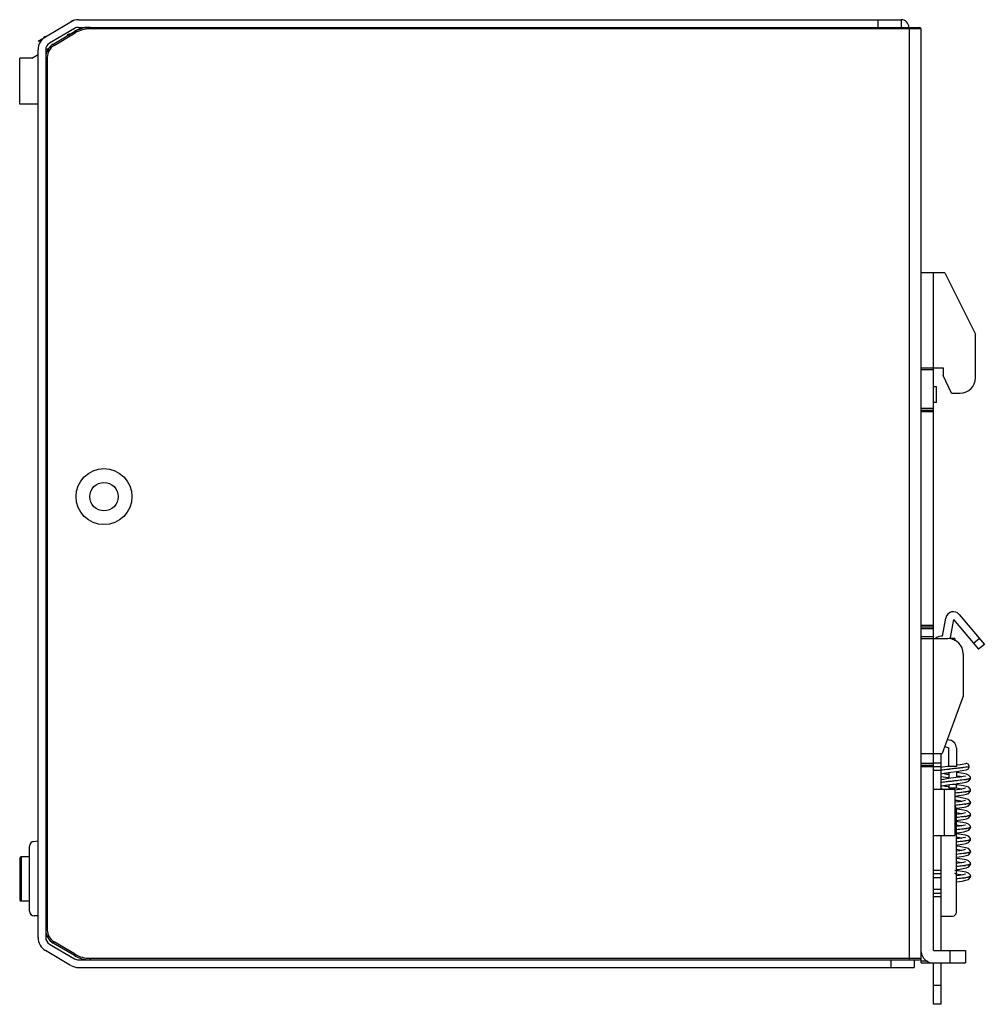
# Model space of a CAD drawing. Header units: millimetres. Extents: x 18 to 144, y 48 to 177.
import ezdxf

# ---------------------------------------------------------------- set-up
doc = ezdxf.new("R2010")
doc.units = ezdxf.units.MM
doc.header["$LTSCALE"] = 14.665226
doc.layers.get('0').update_dxf_attribs({"linetype": 'CONTINUOUS'})

msp = doc.modelspace()

# ---------------------------------------------------------------- linework, layer by layer
at = {"color": 7}
for p, q in [((20.39, 173.91), (25.11, 176.69)), ((25.11, 176.61), (25.11, 176.69)), ((25.66, 176.69), (132.99, 176.69)), ((129.99, 175.69), (129.99, 176.69)), ((132.99, 176.69), (132.99, 175.69)), ((25.15, 175.55), (21.88, 173.63)), ((22.38, 173.51), (25.38, 175.27)), ((22.48, 173.33), (25.24, 174.96)), ((24.55, 174.79), (24.39, 174.79)), ((25.24, 174.96), (25.14, 175.14)), ((25.66, 175.69), (135.39, 175.69)), ((27.17, 175.69), (27.17, 175.49)), ((135.59, 175.49), (27.17, 175.49)), ((134.09, 54.09), (134.09, 175.69)), ((135.59, 53.69), (135.59, 175.49)), ((20.75, 173.91), (20.39, 173.91)), ((22.38, 173.51), (22.48, 173.33)), ((19.59, 171.69), (20.39, 172.16)), ((20.39, 57.01), (20.39, 172.77)), ((21.39, 172.77), (21.39, 57.01)), ((21.4, 172.75), (21.95, 173.07)), ((17.99, 165.69), (17.99, 171.69)), ((19.59, 171.69), (17.99, 171.69)), ((21.59, 171.78), (21.39, 171.78)), ((21.59, 171.78), (21.59, 57.99)), ((20.39, 165.69), (17.99, 165.69)), ((138.69, 143.69), (135.59, 143.69)), ((137.19, 55.29), (137.19, 143.69)), ((138.69, 143.69), (142.69, 135.69)), ((142.69, 129.99), (142.69, 135.69)), ((135.59, 131.29), (138.49, 131.29)), ((137.19, 131.04), (135.59, 131.04)), ((138.49, 131.29), (138.49, 130.29)), ((139.56, 127.99), (138.49, 130.29)), ((137.59, 128.79), (137.19, 128.79)), ((137.59, 126.79), (137.59, 128.79)), ((139.56, 127.99), (140.69, 127.99)), ((135.59, 126.04), (137.19, 126.04)), ((137.59, 126.79), (137.19, 126.79)), ((135.59, 125.79), (137.19, 125.79)), ((137.19, 125.54), (135.59, 125.54)), ((140.56, 99.13), (143.84, 95.23)), ((135.59, 97.74), (137.19, 97.74)), ((138.39, 96.29), (138.81, 98.66)), ((139.8, 98.49), (139.38, 96.12)), ((139.8, 98.49), (143.07, 94.58)), ((137.19, 97.49), (135.59, 97.49)), ((137.19, 97.24), (135.59, 97.24)), ((135.59, 96.24), (137.19, 96.24)), ((135.59, 95.99), (139.09, 95.99)), ((138.39, 96.29), (138.19, 96.29)), ((139.99, 95.99), (139.46, 95.99)), ((139.99, 95.99), (139.99, 95.7)), ((143.19, 95.99), (142.43, 95.35)), ((143.84, 95.23), (143.07, 94.58)), ((141.09, 93.99), (141.09, 88.49)), ((141.09, 88.49), (138.34, 80.99)), ((139.02, 82.83), (139.45, 82.72)), ((135.59, 80.99), (138.34, 80.99)), ((138.19, 76.29), (138.19, 80.99)), ((138.67, 81.89), (139.19, 81.75)), ((139.19, 79.29), (139.19, 81.75)), ((140.19, 81.75), (140.19, 79.29)), ((135.59, 79.74), (137.19, 79.74)), ((137.19, 79.79), (138.19, 79.79)), ((135.59, 79.49), (137.19, 79.49)), ((137.19, 79.24), (135.59, 79.24)), ((137.19, 79.29), (138.19, 79.29)), ((138.19, 78.79), (137.19, 78.79)), ((139.19, 79.32), (139.02, 79.3)), ((139.19, 78.93), (139.15, 78.93)), ((140.19, 79.29), (139.19, 79.29)), ((139.23, 78.94), (139.19, 78.93)), ((139.19, 78.52), (139.19, 77.72)), ((140.19, 78.65), (140.19, 77.86)), ((140.25, 79.05), (140.21, 79.04)), ((139.16, 77.33), (139.14, 77.33)), ((139.2, 77.34), (139.16, 77.33)), ((139.34, 77.35), (139.2, 77.34)), ((139.32, 76.94), (140.19, 77.05)), ((140.67, 77.92), (140.13, 77.85)), ((140.2, 77.44), (140.17, 77.44)), ((140.19, 77.05), (140.32, 77.07)), ((140.19, 76.49), (140.19, 77.06)), ((140.24, 77.45), (140.2, 77.44)), ((139.99, 76.29), (137.19, 76.29)), ((138.19, 76.76), (138.34, 76.79)), ((138.19, 76.41), (138.56, 76.35)), ((138.34, 76.79), (138.76, 76.86)), ((138.56, 76.35), (138.96, 76.29)), ((138.66, 70.29), (138.66, 76.29)), ((138.76, 76.86), (139.32, 76.94)), ((139.19, 76.92), (139.19, 76.49)), ((140.19, 76.49), (139.19, 76.49)), ((139.7, 76.99), (140.19, 76.99)), ((139.99, 76.29), (139.99, 70.29)), ((140.06, 75.83), (140.01, 75.82)), ((140.55, 76.87), (140.19, 76.92)), ((142.04, 76.19), (142.04, 76.19)), ((142.04, 74.59), (142.04, 74.59)), ((140.54, 73.68), (139.99, 73.75)), ((140.19, 60.29), (140.19, 73.79)), ((19.81, 69.52), (20.39, 69.6)), ((137.19, 70.29), (139.99, 70.29)), ((138.19, 55.29), (138.19, 70.29)), ((142.04, 69.79), (142.04, 69.79)), ((19.29, 60.44), (19.29, 68.93)), ((17.99, 67.31), (17.99, 61.96)), ((18.19, 67.51), (18.19, 61.76)), ((19.29, 67.51), (18.19, 67.51)), ((137.19, 65.79), (138.19, 65.79)), ((140.31, 65.71), (139.99, 65.75)), ((138.19, 65.29), (137.19, 65.29)), ((138.19, 64.79), (137.19, 64.79)), ((142.04, 64.99), (142.04, 64.99)), ((137.19, 63.29), (138.19, 63.29)), ((19.29, 61.76), (18.19, 61.76)), ((137.19, 62.79), (138.19, 62.79)), ((138.19, 62.29), (137.19, 62.29)), ((20.39, 59.84), (19.89, 59.84)), ((138.19, 59.79), (139.69, 59.79)), ((21.39, 57.99), (21.59, 57.99)), ((24.64, 53.37), (21.38, 55.29)), ((21.88, 56.15), (25.15, 54.23)), ((22.48, 56.44), (22.38, 56.27)), ((25.14, 54.64), (22.38, 56.27)), ((25.24, 54.81), (22.48, 56.44)), ((137.19, 55.29), (141.39, 55.29)), ((139.39, 53.69), (139.39, 55.29)), ((141.39, 55.29), (141.39, 53.69)), ((25.14, 54.64), (25.24, 54.81)), ((25.66, 54.09), (135.39, 54.09)), ((27.17, 54.29), (27.17, 54.09)), ((27.17, 54.29), (135.59, 54.29)), ((131.69, 53.09), (131.69, 54.09)), ((134.69, 54.09), (134.69, 53.09)), ((135.59, 53.94), (136.42, 53.94)), ((25.66, 53.09), (134.69, 53.09)), ((135.59, 53.69), (141.39, 53.69)), ((137.19, 48.29), (137.19, 53.69)), ((138.19, 48.29), (138.19, 53.69)), ((137.19, 50.79), (138.19, 50.79)), ((138.19, 48.29), (137.19, 48.29))]:
    msp.add_line(p, q, dxfattribs=at)
for points in [[(141.38, 79.67), (141.22, 79.62), (140.68, 79.52), (140.19, 79.46)], [(138.21, 78.36), (138.61, 78.44), (138.87, 78.48)], [(139.02, 79.3), (138.38, 79.2), (138.22, 79.17)], [(138.87, 78.48), (139.48, 78.56), (140.2, 78.66)], [(142.04, 77.79), (142.03, 77.91), (141.79, 78.19), (141.51, 78.3), (141.11, 78.39), (140.53, 78.48), (140.19, 78.52)], [(140.2, 78.66), (140.93, 78.76), (141.52, 78.88), (141.6, 78.91)], [(138.19, 78.01), (138.48, 77.96), (139.18, 77.86)], [(140.13, 77.85), (139.15, 77.72), (138.5, 77.62), (138.19, 77.56)], [(140.32, 77.07), (140.99, 77.17), (141.48, 77.27), (141.79, 77.39), (142.03, 77.69), (142.04, 77.79)], [(141.4, 78.07), (141.34, 78.06), (141.08, 77.99), (140.67, 77.92)], [(139.99, 75.43), (140.5, 75.5), (141.1, 75.59), (141.51, 75.68), (141.79, 75.79), (142.03, 76.08), (142.04, 76.19)], [(141.08, 76.39), (140.61, 76.31), (140, 76.23)], [(142.04, 76.19), (142.03, 76.31), (141.8, 76.59), (141.52, 76.7), (141.11, 76.78), (140.55, 76.87)], [(141.4, 76.47), (141.35, 76.46), (141.08, 76.39)], [(142.04, 74.59), (142.03, 74.71), (141.79, 74.99), (141.49, 75.1), (141.06, 75.19), (140.46, 75.29), (139.99, 75.35)], [(141.4, 74.87), (141.39, 74.87), (141.22, 74.82), (141.05, 74.79), (140.58, 74.71), (139.99, 74.63)], [(140.18, 73.85), (140.6, 73.91), (141.2, 74.01), (141.43, 74.06), (141.77, 74.18), (142.03, 74.49), (142.04, 74.59)], [(141.39, 73.27), (141.32, 73.25), (141.02, 73.18), (140.54, 73.1), (140.19, 73.06)], [(142.04, 72.99), (142.03, 73.11), (141.79, 73.39), (141.51, 73.5), (141.1, 73.59), (140.54, 73.68)], [(140.19, 72.26), (140.49, 72.3), (141.08, 72.39), (141.52, 72.48), (141.83, 72.61), (142.04, 72.92), (142.04, 72.99)], [(142.04, 71.39), (142.02, 71.52), (141.78, 71.8), (141.47, 71.91), (141.01, 72), (140.38, 72.1), (140.19, 72.12)], [(141.4, 71.67), (141.34, 71.65), (141.07, 71.59), (140.61, 71.51), (140.19, 71.46)], [(140.19, 70.66), (140.62, 70.71), (141.15, 70.8), (141.54, 70.89), (141.82, 71), (142.03, 71.3), (142.04, 71.39)], [(142.04, 69.79), (142.02, 69.93), (141.76, 70.21), (141.38, 70.33), (140.81, 70.44), (140.19, 70.52)], [(141.39, 70.07), (141.34, 70.06), (141.06, 69.99), (140.56, 69.91), (140.19, 69.86)], [(140.19, 69.06), (140.38, 69.08), (141.01, 69.17), (141.48, 69.27), (141.79, 69.39), (142.03, 69.69), (142.04, 69.79)], [(142.04, 68.19), (142.02, 68.32), (141.78, 68.6), (141.47, 68.71), (141.01, 68.8), (140.38, 68.9), (140.19, 68.92)], [(141.08, 68.39), (140.63, 68.32), (140.19, 68.26)], [(140.19, 67.46), (140.56, 67.5), (141.12, 67.6), (141.53, 67.68), (141.82, 67.8), (142.04, 68.11), (142.04, 68.19)], [(141.39, 68.47), (141.35, 68.46), (141.08, 68.39)], [(142.04, 66.59), (142.02, 66.72), (141.77, 67), (141.45, 67.12), (140.96, 67.21), (140.27, 67.31), (140.19, 67.32)], [(141.1, 66.8), (140.68, 66.72), (140.19, 66.66)], [(141.4, 66.88), (141.35, 66.86), (141.1, 66.8)], [(140.19, 65.86), (140.45, 65.89), (141.07, 65.99), (141.51, 66.08), (141.82, 66.2), (142.04, 66.52), (142.04, 66.59)], [(142.04, 64.99), (142.03, 65.11), (141.78, 65.4), (141.45, 65.51), (140.95, 65.61), (140.31, 65.71)], [(141.04, 65.19), (140.54, 65.1), (140.19, 65.06)], [(140.19, 64.25), (140.26, 64.26), (140.93, 64.36), (141.44, 64.46), (141.78, 64.58), (142.03, 64.87), (142.04, 64.99)], [(141.39, 65.27), (141.34, 65.25), (141.04, 65.19)]]:
    msp.add_lwpolyline(points, dxfattribs=at)
for radius in [3.65, 1.85]:
    msp.add_circle((28.99, 114.49), radius, dxfattribs=at)
for centre, radius, start, end in [((25.66, 174.69), 2, 90, 120.5), ((132.99, 175.69), 1, 0, 90), ((24.39, 174.59), 0.2, 90, 180), ((27.17, 171.69), 4, 90, 120.5), ((25.66, 174.69), 1, 90, 120.5), ((27.17, 171.69), 3.8, 90, 120.5), ((26.9, 172.69), 3, 90, 120.5), ((135.39, 175.49), 0.2, 0, 90), ((22.39, 172.77), 2, 120.5, 180), ((22.39, 172.77), 1, 120.5, 180), ((23.39, 171.78), 2, 120.5, 180), ((23.39, 171.78), 1.8, 120.5, 180), ((140.69, 129.99), 2, 270, 360), ((139.8, 98.49), 1, 40, 170), ((138.19, 95.29), 1, 90, 135), ((139.09, 93.99), 2, 0, 90), ((138.39, 96.29), 1, 341.2293, 350), ((139.19, 81.75), 1, 0, 75), ((143.2, 101.33), 23.4, 259.9206, 260.1519), ((136.29, 55.55), 22.89, 79.9288, 80.1654), ((139.87, 87.28), 9.8, 278.7201, 279.3016), ((142.89, 98.02), 21.66, 259.9292, 260.0839), ((139.76, 86.43), 10.56, 278.6803, 279.0018), ((139.69, 73.79), 0.5, 0, 51.703), ((139.84, 84.29), 10.02, 278.6795, 279.2202), ((139.72, 83.44), 10.78, 278.5964, 279.0924), ((140.25, 80.2), 7.49, 279.0406, 280.2174), ((139.72, 81.87), 10.8, 278.5033, 278.9801), ((140.1, 79.49), 8.4, 278.9725, 279.5634), ((19.89, 68.93), 0.6, 97.5946, 180), ((139.79, 79.83), 10.36, 278.8804, 278.996), ((18.19, 67.31), 0.2, 90, 180), ((139.51, 80.08), 12.24, 278.4578, 278.6526), ((139.36, 79.42), 13.18, 278.1288, 278.5103), ((139.62, 77.67), 11.41, 278.5135, 278.7785), ((134.22, 30.85), 34.97, 80.1203, 80.4822), ((139.16, 79.17), 14.55, 277.7146, 278.5857), ((139.66, 75.86), 11.2, 278.5995, 278.8987), ((18.19, 61.96), 0.2, 180, 270), ((19.89, 60.44), 0.6, 180, 270), ((139.69, 60.29), 0.5, 270, 360), ((23.39, 57.99), 2, 180, 239.5), ((23.39, 57.99), 1.8, 180, 239.5), ((22.39, 57.01), 2, 180, 239.5), ((22.39, 57.01), 1, 180, 239.5), ((27.17, 58.09), 4, 239.5, 270), ((25.66, 55.09), 1, 239.5, 270), ((27.17, 58.09), 3.8, 239.5, 270), ((135.39, 54.29), 0.2, 270, 360), ((137.19, 55.29), 1.6, 185.8999, 270), ((25.66, 55.09), 2, 239.5, 270)]:
    msp.add_arc(centre, radius, start, end, dxfattribs=at)
for points, knots in [([(141.86, 79.29), (141.86, 79.35), (141.84, 79.48), (141.72, 79.62), (141.55, 79.7), (141.43, 79.69), (141.38, 79.67)], [0, 0, 0, 0, 0.260573, 0.513734, 0.758207, 1, 1, 1, 1]), ([(139.15, 78.93), (139.07, 78.92), (138.76, 78.89), (138.45, 78.85), (138.22, 78.82)], [0, 0, 0, 0, 0.268849, 1, 1, 1, 1]), ([(138.47, 78.42), (138.56, 78.4), (138.77, 78.35), (138.98, 78.31), (139.1, 78.29)], [0, 0, 0, 0, 0.451296, 1, 1, 1, 1]), ([(140.21, 79.04), (140.12, 79.04), (139.8, 79), (139.47, 78.97), (139.23, 78.94)], [0, 0, 0, 0, 0.248149, 1, 1, 1, 1]), ([(141.86, 79.29), (141.78, 79.26), (141.56, 79.22), (141.2, 79.16), (140.75, 79.11), (140.42, 79.07), (140.25, 79.05)], [0, 0, 0, 0, 0.167984, 0.399763, 0.68226, 1, 1, 1, 1]), ([(141.6, 78.91), (141.68, 78.93), (141.82, 79.04), (141.86, 79.21), (141.86, 79.29)], [0, 0, 0, 0, 0.488734, 1, 1, 1, 1]), ([(139.14, 77.33), (139.05, 77.32), (138.72, 77.28), (138.4, 77.24), (138.16, 77.21)], [0, 0, 0, 0, 0.270586, 1, 1, 1, 1]), ([(140.17, 77.44), (140.1, 77.43), (139.82, 77.4), (139.55, 77.37), (139.34, 77.35)], [0, 0, 0, 0, 0.248306, 1, 1, 1, 1]), ([(141.36, 77.59), (141.27, 77.58), (140.9, 77.52), (140.53, 77.48), (140.24, 77.45)], [0, 0, 0, 0, 0.218592, 1, 1, 1, 1]), ([(140.29, 78.09), (140.4, 78.07), (140.62, 78.03), (140.83, 77.98), (140.92, 77.96)], [0, 0, 0, 0, 0.548098, 1, 1, 1, 1]), ([(142.04, 77.79), (142.04, 77.77), (142.01, 77.74), (141.95, 77.72), (141.89, 77.69), (141.8, 77.67), (141.66, 77.64), (141.54, 77.62), (141.45, 77.6)], [0, 0, 0, 0, 0.094578, 0.178124, 0.289512, 0.428663, 0.59441, 1, 1, 1, 1]), ([(138.47, 76.82), (138.56, 76.8), (138.78, 76.75), (138.99, 76.71), (139.11, 76.69)], [0, 0, 0, 0, 0.452679, 1, 1, 1, 1]), ([(141.35, 75.99), (141.16, 75.96), (140.73, 75.9), (140.29, 75.85), (140.06, 75.83)], [0, 0, 0, 0, 0.4607, 1, 1, 1, 1]), ([(140.23, 76.5), (140.36, 76.48), (140.59, 76.43), (140.82, 76.38), (140.92, 76.36)], [0, 0, 0, 0, 0.549442, 1, 1, 1, 1]), ([(142.04, 76.19), (142.04, 76.17), (142, 76.14), (141.95, 76.11), (141.87, 76.09), (141.78, 76.07), (141.63, 76.03), (141.5, 76.01), (141.41, 76)], [0, 0, 0, 0, 0.094393, 0.178569, 0.289802, 0.428133, 0.593165, 1, 1, 1, 1]), ([(140.01, 74.94), (140.18, 74.91), (140.48, 74.86), (140.79, 74.79), (140.92, 74.76)], [0, 0, 0, 0, 0.554363, 1, 1, 1, 1]), ([(142.04, 74.59), (142.04, 74.57), (142.01, 74.54), (141.95, 74.52), (141.88, 74.49), (141.8, 74.47), (141.65, 74.44), (141.53, 74.42), (141.44, 74.4)], [0, 0, 0, 0, 0.094198, 0.178079, 0.28991, 0.429237, 0.594937, 1, 1, 1, 1]), ([(141.35, 74.39), (141.14, 74.36), (140.7, 74.3), (140.25, 74.25), (140.01, 74.22)], [0, 0, 0, 0, 0.460326, 1, 1, 1, 1]), ([(140.22, 73.3), (140.35, 73.28), (140.59, 73.23), (140.82, 73.18), (140.93, 73.15)], [0, 0, 0, 0, 0.551334, 1, 1, 1, 1]), ([(141.33, 72.79), (141.25, 72.77), (140.87, 72.72), (140.5, 72.68), (140.2, 72.64)], [0, 0, 0, 0, 0.219706, 1, 1, 1, 1]), ([(142.04, 72.99), (142.04, 72.97), (142.02, 72.95), (141.97, 72.93), (141.89, 72.9), (141.76, 72.86), (141.64, 72.84), (141.58, 72.83)], [0, 0, 0, 0, 0.099968, 0.183553, 0.29331, 0.594123, 1, 1, 1, 1]), ([(141.32, 71.18), (141.23, 71.17), (140.86, 71.12), (140.49, 71.08), (140.2, 71.04)], [0, 0, 0, 0, 0.221023, 1, 1, 1, 1]), ([(140.22, 71.7), (140.35, 71.68), (140.59, 71.63), (140.82, 71.58), (140.92, 71.56)], [0, 0, 0, 0, 0.549671, 1, 1, 1, 1]), ([(142.04, 71.39), (142.04, 71.37), (142.01, 71.34), (141.96, 71.32), (141.86, 71.29), (141.71, 71.25), (141.57, 71.22), (141.49, 71.21)], [0, 0, 0, 0, 0.097251, 0.182316, 0.294072, 0.59666, 1, 1, 1, 1]), ([(141.39, 69.59), (141.2, 69.57), (140.81, 69.51), (140.41, 69.47), (140.2, 69.44)], [0, 0, 0, 0, 0.458717, 1, 1, 1, 1]), ([(140.22, 70.1), (140.35, 70.08), (140.59, 70.04), (140.82, 69.98), (140.92, 69.96)], [0, 0, 0, 0, 0.550606, 1, 1, 1, 1]), ([(142.04, 69.79), (142.04, 69.77), (142, 69.74), (141.95, 69.71), (141.87, 69.69), (141.78, 69.67), (141.62, 69.63), (141.5, 69.61), (141.41, 69.6)], [0, 0, 0, 0, 0.093085, 0.176304, 0.28729, 0.426521, 0.592861, 1, 1, 1, 1]), ([(140.22, 68.5), (140.35, 68.48), (140.59, 68.43), (140.82, 68.38), (140.92, 68.36)], [0, 0, 0, 0, 0.55017, 1, 1, 1, 1]), ([(142.04, 68.19), (142.04, 68.18), (142.03, 68.16), (141.99, 68.13), (141.94, 68.11), (141.86, 68.09), (141.76, 68.06), (141.59, 68.03), (141.45, 68), (141.35, 67.99)], [0, 0, 0, 0, 0.037434, 0.094809, 0.178234, 0.289079, 0.42749, 0.593156, 1, 1, 1, 1]), ([(141.31, 67.98), (141.22, 67.97), (140.86, 67.92), (140.49, 67.88), (140.21, 67.84)], [0, 0, 0, 0, 0.221612, 1, 1, 1, 1]), ([(140.22, 66.9), (140.35, 66.88), (140.59, 66.83), (140.82, 66.78), (140.92, 66.76)], [0, 0, 0, 0, 0.549891, 1, 1, 1, 1]), ([(141.23, 66.37), (141.15, 66.36), (140.81, 66.31), (140.47, 66.27), (140.21, 66.25)], [0, 0, 0, 0, 0.225474, 1, 1, 1, 1]), ([(142.04, 66.59), (142.04, 66.57), (142, 66.54), (141.94, 66.51), (141.86, 66.49), (141.76, 66.46), (141.6, 66.43), (141.46, 66.41), (141.36, 66.39)], [0, 0, 0, 0, 0.092401, 0.17711, 0.28971, 0.429509, 0.595379, 1, 1, 1, 1]), ([(140.22, 65.3), (140.35, 65.28), (140.58, 65.24), (140.81, 65.19), (140.91, 65.16)], [0, 0, 0, 0, 0.549064, 1, 1, 1, 1]), ([(141.12, 64.75), (141.05, 64.75), (140.75, 64.71), (140.45, 64.67), (140.22, 64.65)], [0, 0, 0, 0, 0.229991, 1, 1, 1, 1]), ([(142.04, 64.99), (142.04, 64.97), (142, 64.94), (141.94, 64.91), (141.87, 64.89), (141.78, 64.87), (141.62, 64.83), (141.49, 64.81), (141.39, 64.79)], [0, 0, 0, 0, 0.09331, 0.176817, 0.287649, 0.426139, 0.592077, 1, 1, 1, 1])]:
    msp.add_open_spline(points, degree=3, knots=knots, dxfattribs=at)

doc.saveas('drawing.dxf')
